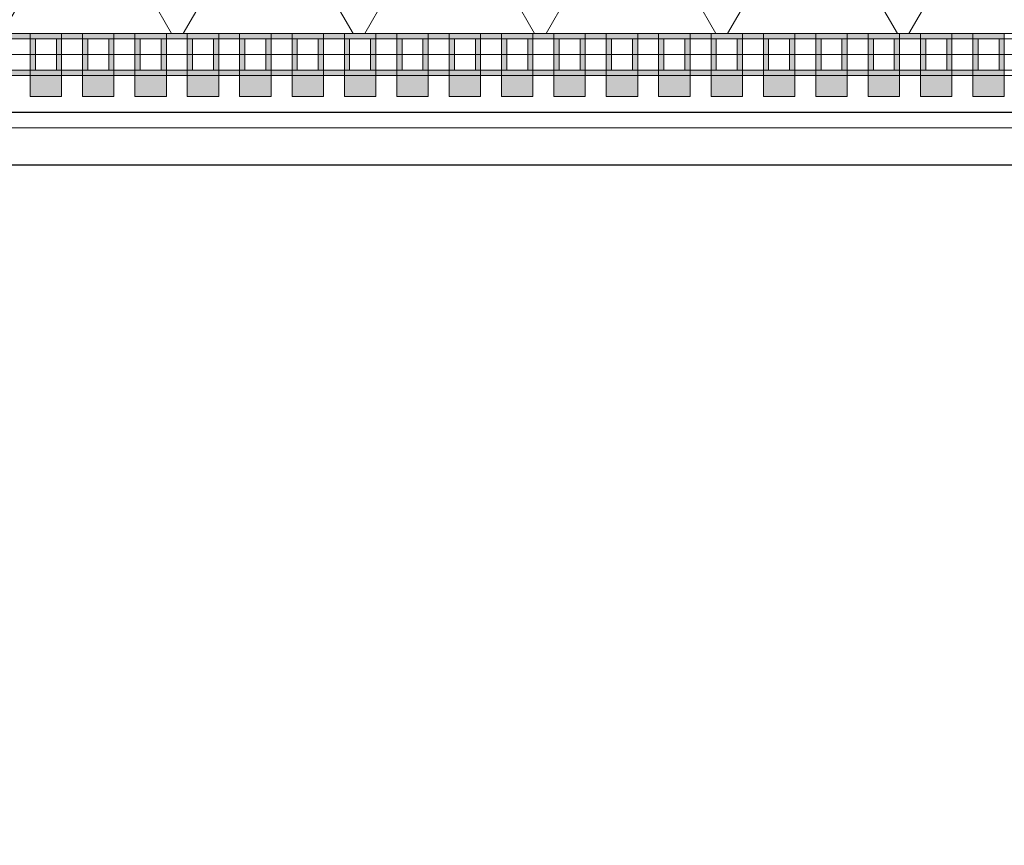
# Model space of a CAD drawing. Header units: metres. Extents: x -167 to 233, y -155 to 122.
# Tile 38 of 176: x 45.922 to 46.862, y 27.435 to 28.223. Entities that reach past the tile are written whole.
import ezdxf

# ---------------------------------------------------------------- set-up
doc = ezdxf.new("R2010")
doc.units = ezdxf.units.M
doc.header["$MEASUREMENT"] = 0
for name, color, linetype in [('10 Wand außen', 7, 'Continuous'), ('40 Absturzsicherung', 7, 'Continuous'), ('50 Sanitäreinrichtung', 7, 'Continuous'), ('94 Genehmigungsplanung Bemaßung', 7, 'Continuous')]:
    doc.layers.add(name, color=color, linetype=linetype)
doc.styles.add('ERSTELLTER_STIL_1', font='arial.ttf')
doc.dimstyles.new('ERSTELLTER_STIL__1', dxfattribs={"dimtxt": 0.25, "dimasz": 0.19, "dimexe": 0.18, "dimexo": 0.1, "dimgap": 0, "dimtad": 1, "dimtih": 1, "dimtoh": 1, "dimzin": 0, "dimdsep": 46, "dimtxsty": 'ERSTELLTER_STIL_1', "dimblk": 'ARROWHEAD_6', "dimblk1": 'ARROWHEAD_6', "dimblk2": 'ARROWHEAD_6', "dimcen": 0.09, "dimclrd": 7, "dimclre": 7, "dimclrt": 7, "dimazin": 0, "dimtfac": 1, "dimtdec": 4, "dimtmove": 0, "dimatfit": 3, "dimfxl": 1, "dimtolj": 1, "dimtzin": 0, "dimarcsym": 0})

# ---------------------------------------------------------------- blocks, each defined once
blk = doc.blocks.new('Rechteck Raster Kassetten Fassade - ACB_2')
at = {"layer": '50 Sanitäreinrichtung', "linetype": 'Continuous', "lineweight": 0, "true_color": 0x9e9e9e}
for points in [[(8.14, 0.17), (8.14, 0.19), (8.11, 0.19), (8.11, 0.17)], [(8.19, 0.17), (8.19, 0.19), (8.16, 0.19), (8.16, 0.17)], [(8.24, 0.17), (8.24, 0.19), (8.21, 0.19), (8.21, 0.17)], [(8.29, 0.17), (8.29, 0.19), (8.26, 0.19), (8.26, 0.17)], [(8.34, 0.17), (8.34, 0.19), (8.31, 0.19), (8.31, 0.17)], [(8.39, 0.17), (8.39, 0.19), (8.36, 0.19), (8.36, 0.17)], [(8.44, 0.17), (8.44, 0.19), (8.41, 0.19), (8.41, 0.17)], [(8.49, 0.17), (8.49, 0.19), (8.46, 0.19), (8.46, 0.17)], [(8.54, 0.17), (8.54, 0.19), (8.51, 0.19), (8.51, 0.17)], [(8.59, 0.17), (8.59, 0.19), (8.56, 0.19), (8.56, 0.17)], [(8.64, 0.17), (8.64, 0.19), (8.61, 0.19), (8.61, 0.17)], [(8.69, 0.17), (8.69, 0.19), (8.66, 0.19), (8.66, 0.17)], [(8.74, 0.17), (8.74, 0.19), (8.71, 0.19), (8.71, 0.17)], [(8.79, 0.17), (8.79, 0.19), (8.76, 0.19), (8.76, 0.17)], [(8.84, 0.17), (8.84, 0.19), (8.81, 0.19), (8.81, 0.17)], [(8.89, 0.17), (8.89, 0.19), (8.86, 0.19), (8.86, 0.17)], [(8.94, 0.17), (8.94, 0.19), (8.91, 0.19), (8.91, 0.17)], [(8.99, 0.17), (8.99, 0.19), (8.96, 0.19), (8.96, 0.17)], [(9.04, 0.17), (9.04, 0.19), (9.01, 0.19), (9.01, 0.17)], [(8.06, 0.13), (8.11, 0.13), (8.11, 0.135), (8.065, 0.135), (8.065, 0.165), (8.11, 0.165), (8.11, 0.17), (8.06, 0.17)], [(8.11, 0.13), (8.16, 0.13), (8.16, 0.135), (8.115, 0.135), (8.115, 0.165), (8.16, 0.165), (8.16, 0.17), (8.11, 0.17)], [(8.16, 0.13), (8.21, 0.13), (8.21, 0.135), (8.165, 0.135), (8.165, 0.165), (8.21, 0.165), (8.21, 0.17), (8.16, 0.17)], [(8.21, 0.13), (8.26, 0.13), (8.26, 0.135), (8.215, 0.135), (8.215, 0.165), (8.26, 0.165), (8.26, 0.17), (8.21, 0.17)], [(8.26, 0.13), (8.31, 0.13), (8.31, 0.135), (8.265, 0.135), (8.265, 0.165), (8.31, 0.165), (8.31, 0.17), (8.26, 0.17)], [(8.31, 0.13), (8.36, 0.13), (8.36, 0.135), (8.315, 0.135), (8.315, 0.165), (8.36, 0.165), (8.36, 0.17), (8.31, 0.17)], [(8.36, 0.13), (8.41, 0.13), (8.41, 0.135), (8.365, 0.135), (8.365, 0.165), (8.41, 0.165), (8.41, 0.17), (8.36, 0.17)], [(8.41, 0.13), (8.46, 0.13), (8.46, 0.135), (8.415, 0.135), (8.415, 0.165), (8.46, 0.165), (8.46, 0.17), (8.41, 0.17)], [(8.46, 0.13), (8.51, 0.13), (8.51, 0.135), (8.465, 0.135), (8.465, 0.165), (8.51, 0.165), (8.51, 0.17), (8.46, 0.17)], [(8.51, 0.13), (8.56, 0.13), (8.56, 0.135), (8.515, 0.135), (8.515, 0.165), (8.56, 0.165), (8.56, 0.17), (8.51, 0.17)], [(8.56, 0.17), (8.56, 0.13), (8.61, 0.13), (8.61, 0.135), (8.565, 0.135), (8.565, 0.165), (8.61, 0.165), (8.61, 0.17)], [(8.61, 0.13), (8.66, 0.13), (8.66, 0.135), (8.615, 0.135), (8.615, 0.165), (8.66, 0.165), (8.66, 0.17), (8.61, 0.17)], [(8.66, 0.13), (8.71, 0.13), (8.71, 0.135), (8.665, 0.135), (8.665, 0.165), (8.71, 0.165), (8.71, 0.17), (8.66, 0.17)], [(8.71, 0.13), (8.76, 0.13), (8.76, 0.135), (8.715, 0.135), (8.715, 0.165), (8.76, 0.165), (8.76, 0.17), (8.71, 0.17)], [(8.76, 0.13), (8.81, 0.13), (8.81, 0.135), (8.765, 0.135), (8.765, 0.165), (8.81, 0.165), (8.81, 0.17), (8.76, 0.17)], [(8.81, 0.13), (8.86, 0.13), (8.86, 0.135), (8.815, 0.135), (8.815, 0.165), (8.86, 0.165), (8.86, 0.17), (8.81, 0.17)], [(8.86, 0.13), (8.91, 0.13), (8.91, 0.135), (8.865, 0.135), (8.865, 0.165), (8.91, 0.165), (8.91, 0.17), (8.86, 0.17)], [(8.91, 0.13), (8.96, 0.13), (8.96, 0.135), (8.915, 0.135), (8.915, 0.165), (8.96, 0.165), (8.96, 0.17), (8.91, 0.17)], [(8.135, 0.165), (8.135, 0.135), (8.14, 0.135), (8.14, 0.165)], [(8.185, 0.165), (8.185, 0.135), (8.19, 0.135), (8.19, 0.165)], [(8.235, 0.165), (8.235, 0.135), (8.24, 0.135), (8.24, 0.165)], [(8.285, 0.165), (8.285, 0.135), (8.29, 0.135), (8.29, 0.165)], [(8.335, 0.165), (8.335, 0.135), (8.34, 0.135), (8.34, 0.165)], [(8.385, 0.165), (8.385, 0.135), (8.39, 0.135), (8.39, 0.165)], [(8.435, 0.165), (8.435, 0.135), (8.44, 0.135), (8.44, 0.165)], [(8.485, 0.165), (8.485, 0.135), (8.49, 0.135), (8.49, 0.165)], [(8.54, 0.165), (8.535, 0.165), (8.535, 0.135), (8.54, 0.135)], [(8.585, 0.165), (8.585, 0.135), (8.59, 0.135), (8.59, 0.165)], [(8.64, 0.165), (8.635, 0.165), (8.635, 0.135), (8.64, 0.135)], [(8.685, 0.165), (8.685, 0.135), (8.69, 0.135), (8.69, 0.165)], [(8.735, 0.165), (8.735, 0.135), (8.74, 0.135), (8.74, 0.165)], [(8.785, 0.165), (8.785, 0.135), (8.79, 0.135), (8.79, 0.165)], [(8.835, 0.165), (8.835, 0.135), (8.84, 0.135), (8.84, 0.165)], [(8.885, 0.165), (8.885, 0.135), (8.89, 0.135), (8.89, 0.165)], [(8.935, 0.165), (8.935, 0.135), (8.94, 0.135), (8.94, 0.165)], [(8.985, 0.165), (8.985, 0.135), (8.99, 0.135), (8.99, 0.165)], [(9.01, 0.165), (9.01, 0.135), (9.015, 0.135), (9.015, 0.165)]]:
    blk.add_hatch(color=253, dxfattribs=at).paths.add_polyline_path(points)
h = blk.add_hatch(color=253, dxfattribs=at)
h.paths.add_polyline_path([(9.04, 0.13), (9.04, 0.17), (8.96, 0.17), (8.96, 0.13)])
h.paths.add_polyline_path([(8.965, 0.165), (9.035, 0.165), (9.035, 0.135), (8.965, 0.135)], flags=0)
at = {"layer": '50 Sanitäreinrichtung', "linetype": 'Continuous', "lineweight": 18}
h = blk.add_hatch(dxfattribs=at)
h.set_pattern_fill('Dämmung__weich_0001', color=8, style=0, pattern_type=2)
h.set_pattern_definition([(60, (0, 0), (-0.1299038, 0.075), []), (120, (0, 0), (0.1299038, 0.075), [])])
h.paths.add_polyline_path([(0, 0), (20.25, 0), (20.38, 0.13), (0, 0.13)])
at = {"layer": '50 Sanitäreinrichtung', "color": 251, "linetype": 'Continuous', "lineweight": 18, "true_color": 0x5f5f5f}
for p, q in [((8.14, 0.19), (8.11, 0.19)), ((8.11, 0.19), (8.11, 0.17)), ((8.14, 0.19), (8.11, 0.19)), ((8.11, 0.19), (8.11, 0.17)), ((8.14, 0.19), (8.14, 0.17)), ((8.14, 0.19), (8.14, 0.17)), ((8.19, 0.19), (8.16, 0.19)), ((8.16, 0.19), (8.16, 0.17)), ((8.19, 0.19), (8.16, 0.19)), ((8.16, 0.19), (8.16, 0.17)), ((8.19, 0.19), (8.19, 0.17)), ((8.19, 0.19), (8.19, 0.17)), ((8.24, 0.19), (8.21, 0.19)), ((8.21, 0.19), (8.21, 0.17)), ((8.24, 0.19), (8.21, 0.19)), ((8.21, 0.19), (8.21, 0.17)), ((8.24, 0.19), (8.24, 0.17)), ((8.24, 0.19), (8.24, 0.17)), ((8.29, 0.19), (8.26, 0.19)), ((8.26, 0.19), (8.26, 0.17)), ((8.29, 0.19), (8.26, 0.19)), ((8.26, 0.19), (8.26, 0.17)), ((8.29, 0.19), (8.29, 0.17)), ((8.29, 0.19), (8.29, 0.17)), ((8.34, 0.19), (8.31, 0.19)), ((8.31, 0.19), (8.31, 0.17)), ((8.34, 0.19), (8.31, 0.19)), ((8.31, 0.19), (8.31, 0.17)), ((8.34, 0.19), (8.34, 0.17)), ((8.34, 0.19), (8.34, 0.17)), ((8.39, 0.19), (8.36, 0.19)), ((8.36, 0.19), (8.36, 0.17)), ((8.39, 0.19), (8.36, 0.19)), ((8.36, 0.19), (8.36, 0.17)), ((8.39, 0.19), (8.39, 0.17)), ((8.39, 0.19), (8.39, 0.17)), ((8.44, 0.19), (8.41, 0.19)), ((8.41, 0.19), (8.41, 0.17)), ((8.44, 0.19), (8.41, 0.19)), ((8.41, 0.19), (8.41, 0.17)), ((8.44, 0.19), (8.44, 0.17)), ((8.44, 0.19), (8.44, 0.17)), ((8.49, 0.19), (8.46, 0.19)), ((8.46, 0.19), (8.46, 0.17)), ((8.49, 0.19), (8.46, 0.19)), ((8.46, 0.19), (8.46, 0.17)), ((8.49, 0.19), (8.49, 0.17)), ((8.49, 0.19), (8.49, 0.17)), ((8.54, 0.19), (8.51, 0.19)), ((8.51, 0.19), (8.51, 0.17)), ((8.54, 0.19), (8.51, 0.19)), ((8.51, 0.19), (8.51, 0.17)), ((8.54, 0.19), (8.54, 0.17)), ((8.54, 0.19), (8.54, 0.17)), ((8.59, 0.19), (8.56, 0.19)), ((8.56, 0.19), (8.56, 0.17)), ((8.59, 0.19), (8.56, 0.19)), ((8.56, 0.19), (8.56, 0.17)), ((8.59, 0.19), (8.59, 0.17)), ((8.59, 0.19), (8.59, 0.17)), ((8.64, 0.19), (8.61, 0.19)), ((8.61, 0.19), (8.61, 0.17)), ((8.64, 0.19), (8.61, 0.19)), ((8.61, 0.19), (8.61, 0.17)), ((8.64, 0.19), (8.64, 0.17)), ((8.64, 0.19), (8.64, 0.17)), ((8.69, 0.19), (8.66, 0.19)), ((8.66, 0.19), (8.66, 0.17)), ((8.69, 0.19), (8.66, 0.19)), ((8.66, 0.19), (8.66, 0.17)), ((8.69, 0.19), (8.69, 0.17)), ((8.69, 0.19), (8.69, 0.17)), ((8.74, 0.19), (8.71, 0.19)), ((8.71, 0.19), (8.71, 0.17)), ((8.74, 0.19), (8.71, 0.19)), ((8.71, 0.19), (8.71, 0.17)), ((8.74, 0.19), (8.74, 0.17)), ((8.74, 0.19), (8.74, 0.17)), ((8.79, 0.19), (8.76, 0.19)), ((8.76, 0.19), (8.76, 0.17)), ((8.79, 0.19), (8.76, 0.19)), ((8.76, 0.19), (8.76, 0.17)), ((8.79, 0.19), (8.79, 0.17)), ((8.79, 0.19), (8.79, 0.17)), ((8.84, 0.19), (8.81, 0.19)), ((8.81, 0.19), (8.81, 0.17)), ((8.84, 0.19), (8.81, 0.19)), ((8.81, 0.19), (8.81, 0.17)), ((8.84, 0.19), (8.84, 0.17)), ((8.84, 0.19), (8.84, 0.17)), ((8.89, 0.19), (8.86, 0.19)), ((8.86, 0.19), (8.86, 0.17)), ((8.89, 0.19), (8.86, 0.19)), ((8.86, 0.19), (8.86, 0.17)), ((8.89, 0.19), (8.89, 0.17)), ((8.89, 0.19), (8.89, 0.17)), ((8.94, 0.19), (8.91, 0.19)), ((8.91, 0.19), (8.91, 0.17)), ((8.94, 0.19), (8.91, 0.19)), ((8.91, 0.19), (8.91, 0.17)), ((8.94, 0.19), (8.94, 0.17)), ((8.94, 0.19), (8.94, 0.17)), ((8.99, 0.19), (8.96, 0.19)), ((8.96, 0.19), (8.96, 0.17)), ((8.99, 0.19), (8.96, 0.19)), ((8.96, 0.19), (8.96, 0.17)), ((8.99, 0.19), (8.99, 0.17)), ((8.99, 0.19), (8.99, 0.17)), ((9.04, 0.19), (9.01, 0.19)), ((9.01, 0.19), (9.01, 0.17)), ((9.04, 0.19), (9.01, 0.19)), ((9.01, 0.19), (9.01, 0.17)), ((9.04, 0.19), (9.04, 0.17)), ((9.04, 0.19), (9.04, 0.17)), ((8.14, 0.17), (8.06, 0.17)), ((8.14, 0.17), (8.06, 0.17)), ((8.19, 0.17), (8.11, 0.17)), ((8.11, 0.17), (8.11, 0.165)), ((8.19, 0.17), (8.11, 0.17)), ((8.11, 0.17), (8.11, 0.165)), ((8.14, 0.17), (8.11, 0.17)), ((8.14, 0.17), (8.11, 0.17)), ((8.14, 0.17), (8.14, 0.165)), ((8.14, 0.17), (8.14, 0.165)), ((8.24, 0.17), (8.16, 0.17)), ((8.16, 0.17), (8.16, 0.165)), ((8.24, 0.17), (8.16, 0.17)), ((8.16, 0.17), (8.16, 0.165)), ((8.19, 0.17), (8.16, 0.17)), ((8.19, 0.17), (8.16, 0.17)), ((8.19, 0.17), (8.19, 0.165)), ((8.19, 0.17), (8.19, 0.165)), ((8.29, 0.17), (8.21, 0.17)), ((8.21, 0.17), (8.21, 0.165)), ((8.29, 0.17), (8.21, 0.17)), ((8.21, 0.17), (8.21, 0.165)), ((8.24, 0.17), (8.21, 0.17)), ((8.24, 0.17), (8.21, 0.17)), ((8.24, 0.17), (8.24, 0.165)), ((8.24, 0.17), (8.24, 0.165)), ((8.34, 0.17), (8.26, 0.17)), ((8.26, 0.17), (8.26, 0.165)), ((8.34, 0.17), (8.26, 0.17)), ((8.26, 0.17), (8.26, 0.165)), ((8.29, 0.17), (8.26, 0.17)), ((8.29, 0.17), (8.26, 0.17)), ((8.29, 0.17), (8.29, 0.165)), ((8.29, 0.17), (8.29, 0.165)), ((8.39, 0.17), (8.31, 0.17)), ((8.31, 0.17), (8.31, 0.165)), ((8.39, 0.17), (8.31, 0.17)), ((8.31, 0.17), (8.31, 0.165)), ((8.34, 0.17), (8.31, 0.17)), ((8.34, 0.17), (8.31, 0.17)), ((8.34, 0.17), (8.34, 0.165)), ((8.34, 0.17), (8.34, 0.165)), ((8.44, 0.17), (8.36, 0.17)), ((8.36, 0.17), (8.36, 0.165)), ((8.44, 0.17), (8.36, 0.17)), ((8.36, 0.17), (8.36, 0.165)), ((8.39, 0.17), (8.36, 0.17)), ((8.39, 0.17), (8.36, 0.17)), ((8.39, 0.17), (8.39, 0.165)), ((8.39, 0.17), (8.39, 0.165)), ((8.49, 0.17), (8.41, 0.17)), ((8.41, 0.17), (8.41, 0.165)), ((8.49, 0.17), (8.41, 0.17)), ((8.41, 0.17), (8.41, 0.165)), ((8.44, 0.17), (8.41, 0.17)), ((8.44, 0.17), (8.41, 0.17)), ((8.44, 0.17), (8.44, 0.165)), ((8.44, 0.17), (8.44, 0.165)), ((8.54, 0.17), (8.46, 0.17)), ((8.46, 0.17), (8.46, 0.165)), ((8.54, 0.17), (8.46, 0.17)), ((8.46, 0.17), (8.46, 0.165)), ((8.49, 0.17), (8.46, 0.17)), ((8.49, 0.17), (8.46, 0.17)), ((8.49, 0.17), (8.49, 0.165)), ((8.49, 0.17), (8.49, 0.165)), ((8.59, 0.17), (8.51, 0.17)), ((8.51, 0.17), (8.51, 0.165)), ((8.59, 0.17), (8.51, 0.17)), ((8.51, 0.17), (8.51, 0.165)), ((8.54, 0.17), (8.51, 0.17)), ((8.54, 0.17), (8.51, 0.17)), ((8.54, 0.17), (8.54, 0.165)), ((8.54, 0.17), (8.54, 0.165)), ((8.64, 0.17), (8.56, 0.17)), ((8.56, 0.17), (8.56, 0.165)), ((8.64, 0.17), (8.56, 0.17)), ((8.56, 0.17), (8.56, 0.165)), ((8.59, 0.17), (8.56, 0.17)), ((8.59, 0.17), (8.56, 0.17)), ((8.59, 0.17), (8.59, 0.165)), ((8.59, 0.17), (8.59, 0.165)), ((8.69, 0.17), (8.61, 0.17)), ((8.61, 0.17), (8.61, 0.165)), ((8.69, 0.17), (8.61, 0.17)), ((8.61, 0.17), (8.61, 0.165)), ((8.64, 0.17), (8.61, 0.17)), ((8.64, 0.17), (8.61, 0.17)), ((8.64, 0.17), (8.64, 0.165)), ((8.64, 0.17), (8.64, 0.165)), ((8.74, 0.17), (8.66, 0.17)), ((8.66, 0.17), (8.66, 0.165)), ((8.74, 0.17), (8.66, 0.17)), ((8.66, 0.17), (8.66, 0.165)), ((8.69, 0.17), (8.66, 0.17)), ((8.69, 0.17), (8.66, 0.17)), ((8.69, 0.17), (8.69, 0.165)), ((8.69, 0.17), (8.69, 0.165)), ((8.79, 0.17), (8.71, 0.17)), ((8.71, 0.17), (8.71, 0.165)), ((8.79, 0.17), (8.71, 0.17)), ((8.71, 0.17), (8.71, 0.165)), ((8.74, 0.17), (8.71, 0.17)), ((8.74, 0.17), (8.71, 0.17)), ((8.74, 0.17), (8.74, 0.165)), ((8.74, 0.17), (8.74, 0.165)), ((8.84, 0.17), (8.76, 0.17)), ((8.76, 0.17), (8.76, 0.165)), ((8.84, 0.17), (8.76, 0.17)), ((8.76, 0.17), (8.76, 0.165)), ((8.79, 0.17), (8.76, 0.17)), ((8.79, 0.17), (8.76, 0.17)), ((8.79, 0.17), (8.79, 0.165)), ((8.79, 0.17), (8.79, 0.165)), ((8.89, 0.17), (8.81, 0.17)), ((8.81, 0.17), (8.81, 0.165)), ((8.89, 0.17), (8.81, 0.17)), ((8.81, 0.17), (8.81, 0.165)), ((8.84, 0.17), (8.81, 0.17)), ((8.84, 0.17), (8.81, 0.17)), ((8.84, 0.17), (8.84, 0.165)), ((8.84, 0.17), (8.84, 0.165)), ((8.94, 0.17), (8.86, 0.17)), ((8.86, 0.17), (8.86, 0.165)), ((8.94, 0.17), (8.86, 0.17)), ((8.86, 0.17), (8.86, 0.165)), ((8.89, 0.17), (8.86, 0.17)), ((8.89, 0.17), (8.86, 0.17)), ((8.89, 0.17), (8.89, 0.165)), ((8.89, 0.17), (8.89, 0.165)), ((8.99, 0.17), (8.91, 0.17)), ((8.91, 0.17), (8.91, 0.165)), ((8.99, 0.17), (8.91, 0.17)), ((8.91, 0.17), (8.91, 0.165)), ((8.94, 0.17), (8.91, 0.17)), ((8.94, 0.17), (8.91, 0.17)), ((8.94, 0.17), (8.94, 0.165)), ((8.94, 0.17), (8.94, 0.165)), ((9.04, 0.17), (8.96, 0.17)), ((8.96, 0.17), (8.96, 0.165)), ((9.04, 0.17), (8.96, 0.17)), ((8.96, 0.17), (8.96, 0.165)), ((8.99, 0.17), (8.96, 0.17)), ((8.99, 0.17), (8.96, 0.17)), ((8.99, 0.17), (8.99, 0.165)), ((8.99, 0.17), (8.99, 0.165)), ((9.09, 0.17), (9.01, 0.17)), ((9.01, 0.17), (9.01, 0.165)), ((9.09, 0.17), (9.01, 0.17)), ((9.01, 0.17), (9.01, 0.165)), ((9.04, 0.17), (9.01, 0.17)), ((9.04, 0.17), (9.01, 0.17)), ((9.04, 0.17), (9.04, 0.165)), ((9.04, 0.17), (9.04, 0.165)), ((8.11, 0.165), (8.09, 0.165)), ((8.11, 0.165), (8.09, 0.165)), ((8.115, 0.165), (8.11, 0.165)), ((8.11, 0.165), (8.11, 0.135)), ((8.115, 0.165), (8.11, 0.165)), ((8.11, 0.165), (8.11, 0.135)), ((8.135, 0.165), (8.115, 0.165)), ((8.115, 0.165), (8.115, 0.135)), ((8.135, 0.165), (8.115, 0.165)), ((8.135, 0.165), (8.115, 0.165)), ((8.115, 0.165), (8.115, 0.135)), ((8.135, 0.165), (8.115, 0.165)), ((8.135, 0.165), (8.135, 0.135)), ((8.14, 0.165), (8.135, 0.165)), ((8.135, 0.165), (8.135, 0.135)), ((8.14, 0.165), (8.135, 0.165)), ((8.14, 0.165), (8.14, 0.135)), ((8.16, 0.165), (8.14, 0.165)), ((8.14, 0.165), (8.14, 0.135)), ((8.16, 0.165), (8.14, 0.165)), ((8.165, 0.165), (8.16, 0.165)), ((8.16, 0.165), (8.16, 0.135)), ((8.165, 0.165), (8.16, 0.165)), ((8.16, 0.165), (8.16, 0.135)), ((8.185, 0.165), (8.165, 0.165)), ((8.165, 0.165), (8.165, 0.135)), ((8.185, 0.165), (8.165, 0.165)), ((8.185, 0.165), (8.165, 0.165)), ((8.165, 0.165), (8.165, 0.135)), ((8.185, 0.165), (8.165, 0.165)), ((8.185, 0.165), (8.185, 0.135)), ((8.19, 0.165), (8.185, 0.165)), ((8.185, 0.165), (8.185, 0.135)), ((8.19, 0.165), (8.185, 0.165)), ((8.19, 0.165), (8.19, 0.135)), ((8.21, 0.165), (8.19, 0.165)), ((8.19, 0.165), (8.19, 0.135)), ((8.21, 0.165), (8.19, 0.165)), ((8.215, 0.165), (8.21, 0.165)), ((8.21, 0.165), (8.21, 0.135)), ((8.215, 0.165), (8.21, 0.165)), ((8.21, 0.165), (8.21, 0.135)), ((8.235, 0.165), (8.215, 0.165)), ((8.215, 0.165), (8.215, 0.135)), ((8.235, 0.165), (8.215, 0.165)), ((8.235, 0.165), (8.215, 0.165)), ((8.215, 0.165), (8.215, 0.135)), ((8.235, 0.165), (8.215, 0.165)), ((8.235, 0.165), (8.235, 0.135)), ((8.24, 0.165), (8.235, 0.165)), ((8.235, 0.165), (8.235, 0.135)), ((8.24, 0.165), (8.235, 0.165)), ((8.24, 0.165), (8.24, 0.135)), ((8.26, 0.165), (8.24, 0.165)), ((8.24, 0.165), (8.24, 0.135)), ((8.26, 0.165), (8.24, 0.165)), ((8.265, 0.165), (8.26, 0.165)), ((8.26, 0.165), (8.26, 0.135)), ((8.265, 0.165), (8.26, 0.165)), ((8.26, 0.165), (8.26, 0.135)), ((8.285, 0.165), (8.265, 0.165)), ((8.265, 0.165), (8.265, 0.135)), ((8.285, 0.165), (8.265, 0.165)), ((8.285, 0.165), (8.265, 0.165)), ((8.265, 0.165), (8.265, 0.135)), ((8.285, 0.165), (8.265, 0.165)), ((8.285, 0.165), (8.285, 0.135)), ((8.29, 0.165), (8.285, 0.165)), ((8.285, 0.165), (8.285, 0.135)), ((8.29, 0.165), (8.285, 0.165)), ((8.29, 0.165), (8.29, 0.135)), ((8.31, 0.165), (8.29, 0.165)), ((8.29, 0.165), (8.29, 0.135)), ((8.31, 0.165), (8.29, 0.165)), ((8.315, 0.165), (8.31, 0.165)), ((8.31, 0.165), (8.31, 0.135)), ((8.315, 0.165), (8.31, 0.165)), ((8.31, 0.165), (8.31, 0.135)), ((8.335, 0.165), (8.315, 0.165)), ((8.315, 0.165), (8.315, 0.135)), ((8.335, 0.165), (8.315, 0.165)), ((8.335, 0.165), (8.315, 0.165)), ((8.315, 0.165), (8.315, 0.135)), ((8.335, 0.165), (8.315, 0.165)), ((8.335, 0.165), (8.335, 0.135)), ((8.34, 0.165), (8.335, 0.165)), ((8.335, 0.165), (8.335, 0.135)), ((8.34, 0.165), (8.335, 0.165)), ((8.34, 0.165), (8.34, 0.135)), ((8.36, 0.165), (8.34, 0.165)), ((8.34, 0.165), (8.34, 0.135)), ((8.36, 0.165), (8.34, 0.165)), ((8.365, 0.165), (8.36, 0.165)), ((8.36, 0.165), (8.36, 0.135)), ((8.365, 0.165), (8.36, 0.165)), ((8.36, 0.165), (8.36, 0.135)), ((8.385, 0.165), (8.365, 0.165)), ((8.365, 0.165), (8.365, 0.135)), ((8.385, 0.165), (8.365, 0.165)), ((8.385, 0.165), (8.365, 0.165)), ((8.365, 0.165), (8.365, 0.135)), ((8.385, 0.165), (8.365, 0.165)), ((8.385, 0.165), (8.385, 0.135)), ((8.39, 0.165), (8.385, 0.165)), ((8.385, 0.165), (8.385, 0.135)), ((8.39, 0.165), (8.385, 0.165)), ((8.39, 0.165), (8.39, 0.135)), ((8.41, 0.165), (8.39, 0.165)), ((8.39, 0.165), (8.39, 0.135)), ((8.41, 0.165), (8.39, 0.165)), ((8.415, 0.165), (8.41, 0.165)), ((8.41, 0.165), (8.41, 0.135)), ((8.415, 0.165), (8.41, 0.165)), ((8.41, 0.165), (8.41, 0.135)), ((8.435, 0.165), (8.415, 0.165)), ((8.415, 0.165), (8.415, 0.135)), ((8.435, 0.165), (8.415, 0.165)), ((8.435, 0.165), (8.415, 0.165)), ((8.415, 0.165), (8.415, 0.135)), ((8.435, 0.165), (8.415, 0.165)), ((8.435, 0.165), (8.435, 0.135)), ((8.44, 0.165), (8.435, 0.165)), ((8.435, 0.165), (8.435, 0.135)), ((8.44, 0.165), (8.435, 0.165)), ((8.44, 0.165), (8.44, 0.135)), ((8.46, 0.165), (8.44, 0.165)), ((8.44, 0.165), (8.44, 0.135)), ((8.46, 0.165), (8.44, 0.165)), ((8.465, 0.165), (8.46, 0.165)), ((8.46, 0.165), (8.46, 0.135)), ((8.465, 0.165), (8.46, 0.165)), ((8.46, 0.165), (8.46, 0.135)), ((8.485, 0.165), (8.465, 0.165)), ((8.465, 0.165), (8.465, 0.135)), ((8.485, 0.165), (8.465, 0.165)), ((8.485, 0.165), (8.465, 0.165)), ((8.465, 0.165), (8.465, 0.135)), ((8.485, 0.165), (8.465, 0.165)), ((8.485, 0.165), (8.485, 0.135)), ((8.49, 0.165), (8.485, 0.165)), ((8.485, 0.165), (8.485, 0.135)), ((8.49, 0.165), (8.485, 0.165)), ((8.49, 0.165), (8.49, 0.135)), ((8.51, 0.165), (8.49, 0.165)), ((8.49, 0.165), (8.49, 0.135)), ((8.51, 0.165), (8.49, 0.165)), ((8.515, 0.165), (8.51, 0.165)), ((8.51, 0.165), (8.51, 0.135)), ((8.515, 0.165), (8.51, 0.165)), ((8.51, 0.165), (8.51, 0.135)), ((8.535, 0.165), (8.515, 0.165)), ((8.515, 0.165), (8.515, 0.135)), ((8.535, 0.165), (8.515, 0.165)), ((8.535, 0.165), (8.515, 0.165)), ((8.515, 0.165), (8.515, 0.135)), ((8.535, 0.165), (8.515, 0.165)), ((8.535, 0.165), (8.535, 0.135)), ((8.54, 0.165), (8.535, 0.165)), ((8.535, 0.165), (8.535, 0.135)), ((8.54, 0.165), (8.535, 0.165)), ((8.54, 0.165), (8.54, 0.135)), ((8.56, 0.165), (8.54, 0.165)), ((8.54, 0.165), (8.54, 0.135)), ((8.56, 0.165), (8.54, 0.165)), ((8.565, 0.165), (8.56, 0.165)), ((8.56, 0.165), (8.56, 0.135)), ((8.565, 0.165), (8.56, 0.165)), ((8.56, 0.165), (8.56, 0.135)), ((8.585, 0.165), (8.565, 0.165)), ((8.565, 0.165), (8.565, 0.135)), ((8.585, 0.165), (8.565, 0.165)), ((8.585, 0.165), (8.565, 0.165)), ((8.565, 0.165), (8.565, 0.135)), ((8.585, 0.165), (8.565, 0.165)), ((8.585, 0.165), (8.585, 0.135)), ((8.59, 0.165), (8.585, 0.165)), ((8.585, 0.165), (8.585, 0.135)), ((8.59, 0.165), (8.585, 0.165)), ((8.59, 0.165), (8.59, 0.135)), ((8.61, 0.165), (8.59, 0.165)), ((8.59, 0.165), (8.59, 0.135)), ((8.61, 0.165), (8.59, 0.165)), ((8.615, 0.165), (8.61, 0.165)), ((8.61, 0.165), (8.61, 0.135)), ((8.615, 0.165), (8.61, 0.165)), ((8.61, 0.165), (8.61, 0.135)), ((8.635, 0.165), (8.615, 0.165)), ((8.615, 0.165), (8.615, 0.135)), ((8.635, 0.165), (8.615, 0.165)), ((8.635, 0.165), (8.615, 0.165)), ((8.615, 0.165), (8.615, 0.135)), ((8.635, 0.165), (8.615, 0.165)), ((8.635, 0.165), (8.635, 0.135)), ((8.64, 0.165), (8.635, 0.165)), ((8.635, 0.165), (8.635, 0.135)), ((8.64, 0.165), (8.635, 0.165)), ((8.64, 0.165), (8.64, 0.135)), ((8.66, 0.165), (8.64, 0.165)), ((8.64, 0.165), (8.64, 0.135)), ((8.66, 0.165), (8.64, 0.165)), ((8.665, 0.165), (8.66, 0.165)), ((8.66, 0.165), (8.66, 0.135)), ((8.665, 0.165), (8.66, 0.165)), ((8.66, 0.165), (8.66, 0.135)), ((8.685, 0.165), (8.665, 0.165)), ((8.665, 0.165), (8.665, 0.135)), ((8.685, 0.165), (8.665, 0.165)), ((8.685, 0.165), (8.665, 0.165)), ((8.665, 0.165), (8.665, 0.135)), ((8.685, 0.165), (8.665, 0.165)), ((8.685, 0.165), (8.685, 0.135)), ((8.69, 0.165), (8.685, 0.165)), ((8.685, 0.165), (8.685, 0.135)), ((8.69, 0.165), (8.685, 0.165)), ((8.69, 0.165), (8.69, 0.135)), ((8.71, 0.165), (8.69, 0.165)), ((8.69, 0.165), (8.69, 0.135)), ((8.71, 0.165), (8.69, 0.165)), ((8.715, 0.165), (8.71, 0.165)), ((8.71, 0.165), (8.71, 0.135)), ((8.715, 0.165), (8.71, 0.165)), ((8.71, 0.165), (8.71, 0.135)), ((8.735, 0.165), (8.715, 0.165)), ((8.715, 0.165), (8.715, 0.135)), ((8.735, 0.165), (8.715, 0.165)), ((8.735, 0.165), (8.715, 0.165)), ((8.715, 0.165), (8.715, 0.135)), ((8.735, 0.165), (8.715, 0.165)), ((8.735, 0.165), (8.735, 0.135)), ((8.74, 0.165), (8.735, 0.165)), ((8.735, 0.165), (8.735, 0.135)), ((8.74, 0.165), (8.735, 0.165)), ((8.74, 0.165), (8.74, 0.135)), ((8.76, 0.165), (8.74, 0.165)), ((8.74, 0.165), (8.74, 0.135)), ((8.76, 0.165), (8.74, 0.165)), ((8.765, 0.165), (8.76, 0.165)), ((8.76, 0.165), (8.76, 0.135)), ((8.765, 0.165), (8.76, 0.165)), ((8.76, 0.165), (8.76, 0.135)), ((8.785, 0.165), (8.765, 0.165)), ((8.765, 0.165), (8.765, 0.135)), ((8.785, 0.165), (8.765, 0.165)), ((8.785, 0.165), (8.765, 0.165)), ((8.765, 0.165), (8.765, 0.135)), ((8.785, 0.165), (8.765, 0.165)), ((8.785, 0.165), (8.785, 0.135)), ((8.79, 0.165), (8.785, 0.165)), ((8.785, 0.165), (8.785, 0.135)), ((8.79, 0.165), (8.785, 0.165)), ((8.79, 0.165), (8.79, 0.135)), ((8.81, 0.165), (8.79, 0.165)), ((8.79, 0.165), (8.79, 0.135)), ((8.81, 0.165), (8.79, 0.165)), ((8.815, 0.165), (8.81, 0.165)), ((8.81, 0.165), (8.81, 0.135)), ((8.815, 0.165), (8.81, 0.165)), ((8.81, 0.165), (8.81, 0.135)), ((8.835, 0.165), (8.815, 0.165)), ((8.815, 0.165), (8.815, 0.135)), ((8.835, 0.165), (8.815, 0.165)), ((8.835, 0.165), (8.815, 0.165)), ((8.815, 0.165), (8.815, 0.135)), ((8.835, 0.165), (8.815, 0.165)), ((8.835, 0.165), (8.835, 0.135)), ((8.84, 0.165), (8.835, 0.165)), ((8.835, 0.165), (8.835, 0.135)), ((8.84, 0.165), (8.835, 0.165)), ((8.84, 0.165), (8.84, 0.135)), ((8.86, 0.165), (8.84, 0.165)), ((8.84, 0.165), (8.84, 0.135)), ((8.86, 0.165), (8.84, 0.165)), ((8.865, 0.165), (8.86, 0.165)), ((8.86, 0.165), (8.86, 0.135)), ((8.865, 0.165), (8.86, 0.165)), ((8.86, 0.165), (8.86, 0.135)), ((8.885, 0.165), (8.865, 0.165)), ((8.865, 0.165), (8.865, 0.135)), ((8.885, 0.165), (8.865, 0.165)), ((8.885, 0.165), (8.865, 0.165)), ((8.865, 0.165), (8.865, 0.135)), ((8.885, 0.165), (8.865, 0.165)), ((8.885, 0.165), (8.885, 0.135)), ((8.89, 0.165), (8.885, 0.165)), ((8.885, 0.165), (8.885, 0.135)), ((8.89, 0.165), (8.885, 0.165)), ((8.89, 0.165), (8.89, 0.135)), ((8.91, 0.165), (8.89, 0.165)), ((8.89, 0.165), (8.89, 0.135)), ((8.91, 0.165), (8.89, 0.165)), ((8.915, 0.165), (8.91, 0.165)), ((8.91, 0.165), (8.91, 0.135)), ((8.915, 0.165), (8.91, 0.165)), ((8.91, 0.165), (8.91, 0.135)), ((8.935, 0.165), (8.915, 0.165)), ((8.915, 0.165), (8.915, 0.135)), ((8.935, 0.165), (8.915, 0.165)), ((8.935, 0.165), (8.915, 0.165)), ((8.915, 0.165), (8.915, 0.135)), ((8.935, 0.165), (8.915, 0.165)), ((8.935, 0.165), (8.935, 0.135)), ((8.94, 0.165), (8.935, 0.165)), ((8.935, 0.165), (8.935, 0.135)), ((8.94, 0.165), (8.935, 0.165)), ((8.94, 0.165), (8.94, 0.135)), ((8.96, 0.165), (8.94, 0.165)), ((8.94, 0.165), (8.94, 0.135)), ((8.96, 0.165), (8.94, 0.165)), ((8.965, 0.165), (8.96, 0.165)), ((8.96, 0.165), (8.96, 0.135)), ((8.965, 0.165), (8.96, 0.165)), ((8.96, 0.165), (8.96, 0.135)), ((8.985, 0.165), (8.965, 0.165)), ((8.965, 0.165), (8.965, 0.135)), ((8.985, 0.165), (8.965, 0.165)), ((8.985, 0.165), (8.965, 0.165)), ((8.965, 0.165), (8.965, 0.135)), ((8.985, 0.165), (8.965, 0.165)), ((8.985, 0.165), (8.985, 0.135)), ((8.99, 0.165), (8.985, 0.165)), ((8.985, 0.165), (8.985, 0.135)), ((8.99, 0.165), (8.985, 0.165)), ((8.99, 0.165), (8.99, 0.135)), ((9.01, 0.165), (8.99, 0.165)), ((8.99, 0.165), (8.99, 0.135)), ((9.01, 0.165), (8.99, 0.165)), ((9.01, 0.165), (9.01, 0.135)), ((9.015, 0.165), (9.01, 0.165)), ((9.01, 0.165), (9.01, 0.135)), ((9.015, 0.165), (9.01, 0.165)), ((9.015, 0.165), (9.015, 0.135)), ((9.035, 0.165), (9.015, 0.165)), ((9.035, 0.165), (9.015, 0.165)), ((9.015, 0.165), (9.015, 0.135)), ((9.035, 0.165), (9.015, 0.165)), ((9.035, 0.165), (9.015, 0.165)), ((9.04, 0.165), (9.035, 0.165)), ((9.035, 0.165), (9.035, 0.135)), ((9.04, 0.165), (9.035, 0.165)), ((9.035, 0.165), (9.035, 0.135)), ((9.06, 0.165), (9.04, 0.165)), ((9.04, 0.165), (9.04, 0.135)), ((9.06, 0.165), (9.04, 0.165)), ((9.04, 0.165), (9.04, 0.135)), ((8.11, 0.135), (8.09, 0.135)), ((8.11, 0.135), (8.09, 0.135)), ((8.115, 0.135), (8.11, 0.135)), ((8.11, 0.135), (8.11, 0.13)), ((8.115, 0.135), (8.11, 0.135)), ((8.11, 0.135), (8.11, 0.13)), ((8.135, 0.135), (8.115, 0.135)), ((8.135, 0.135), (8.115, 0.135)), ((8.135, 0.135), (8.115, 0.135)), ((8.135, 0.135), (8.115, 0.135)), ((8.14, 0.135), (8.135, 0.135)), ((8.14, 0.135), (8.135, 0.135)), ((8.14, 0.135), (8.14, 0.13)), ((8.16, 0.135), (8.14, 0.135)), ((8.14, 0.135), (8.14, 0.13)), ((8.16, 0.135), (8.14, 0.135)), ((8.165, 0.135), (8.16, 0.135)), ((8.16, 0.135), (8.16, 0.13)), ((8.165, 0.135), (8.16, 0.135)), ((8.16, 0.135), (8.16, 0.13)), ((8.185, 0.135), (8.165, 0.135)), ((8.185, 0.135), (8.165, 0.135)), ((8.185, 0.135), (8.165, 0.135)), ((8.185, 0.135), (8.165, 0.135)), ((8.19, 0.135), (8.185, 0.135)), ((8.19, 0.135), (8.185, 0.135)), ((8.19, 0.135), (8.19, 0.13)), ((8.21, 0.135), (8.19, 0.135)), ((8.19, 0.135), (8.19, 0.13)), ((8.21, 0.135), (8.19, 0.135)), ((8.215, 0.135), (8.21, 0.135)), ((8.21, 0.135), (8.21, 0.13)), ((8.215, 0.135), (8.21, 0.135)), ((8.21, 0.135), (8.21, 0.13)), ((8.235, 0.135), (8.215, 0.135)), ((8.235, 0.135), (8.215, 0.135)), ((8.235, 0.135), (8.215, 0.135)), ((8.235, 0.135), (8.215, 0.135)), ((8.24, 0.135), (8.235, 0.135)), ((8.24, 0.135), (8.235, 0.135)), ((8.24, 0.135), (8.24, 0.13)), ((8.26, 0.135), (8.24, 0.135)), ((8.24, 0.135), (8.24, 0.13)), ((8.26, 0.135), (8.24, 0.135)), ((8.265, 0.135), (8.26, 0.135)), ((8.26, 0.135), (8.26, 0.13)), ((8.265, 0.135), (8.26, 0.135)), ((8.26, 0.135), (8.26, 0.13)), ((8.285, 0.135), (8.265, 0.135)), ((8.285, 0.135), (8.265, 0.135)), ((8.285, 0.135), (8.265, 0.135)), ((8.285, 0.135), (8.265, 0.135)), ((8.29, 0.135), (8.285, 0.135)), ((8.29, 0.135), (8.285, 0.135)), ((8.29, 0.135), (8.29, 0.13)), ((8.31, 0.135), (8.29, 0.135)), ((8.29, 0.135), (8.29, 0.13)), ((8.31, 0.135), (8.29, 0.135)), ((8.315, 0.135), (8.31, 0.135)), ((8.31, 0.135), (8.31, 0.13)), ((8.315, 0.135), (8.31, 0.135)), ((8.31, 0.135), (8.31, 0.13)), ((8.335, 0.135), (8.315, 0.135)), ((8.335, 0.135), (8.315, 0.135)), ((8.335, 0.135), (8.315, 0.135)), ((8.335, 0.135), (8.315, 0.135)), ((8.34, 0.135), (8.335, 0.135)), ((8.34, 0.135), (8.335, 0.135)), ((8.34, 0.135), (8.34, 0.13)), ((8.36, 0.135), (8.34, 0.135)), ((8.34, 0.135), (8.34, 0.13)), ((8.36, 0.135), (8.34, 0.135)), ((8.365, 0.135), (8.36, 0.135)), ((8.36, 0.135), (8.36, 0.13)), ((8.365, 0.135), (8.36, 0.135)), ((8.36, 0.135), (8.36, 0.13)), ((8.385, 0.135), (8.365, 0.135)), ((8.385, 0.135), (8.365, 0.135)), ((8.385, 0.135), (8.365, 0.135)), ((8.385, 0.135), (8.365, 0.135)), ((8.39, 0.135), (8.385, 0.135)), ((8.39, 0.135), (8.385, 0.135)), ((8.39, 0.135), (8.39, 0.13)), ((8.41, 0.135), (8.39, 0.135)), ((8.39, 0.135), (8.39, 0.13)), ((8.41, 0.135), (8.39, 0.135)), ((8.415, 0.135), (8.41, 0.135)), ((8.41, 0.135), (8.41, 0.13)), ((8.415, 0.135), (8.41, 0.135)), ((8.41, 0.135), (8.41, 0.13)), ((8.435, 0.135), (8.415, 0.135)), ((8.435, 0.135), (8.415, 0.135)), ((8.435, 0.135), (8.415, 0.135)), ((8.435, 0.135), (8.415, 0.135)), ((8.44, 0.135), (8.435, 0.135)), ((8.44, 0.135), (8.435, 0.135)), ((8.44, 0.135), (8.44, 0.13)), ((8.46, 0.135), (8.44, 0.135)), ((8.44, 0.135), (8.44, 0.13)), ((8.46, 0.135), (8.44, 0.135)), ((8.465, 0.135), (8.46, 0.135)), ((8.46, 0.135), (8.46, 0.13)), ((8.465, 0.135), (8.46, 0.135)), ((8.46, 0.135), (8.46, 0.13)), ((8.485, 0.135), (8.465, 0.135)), ((8.485, 0.135), (8.465, 0.135)), ((8.485, 0.135), (8.465, 0.135)), ((8.485, 0.135), (8.465, 0.135)), ((8.49, 0.135), (8.485, 0.135)), ((8.49, 0.135), (8.485, 0.135)), ((8.49, 0.135), (8.49, 0.13)), ((8.51, 0.135), (8.49, 0.135)), ((8.49, 0.135), (8.49, 0.13)), ((8.51, 0.135), (8.49, 0.135)), ((8.515, 0.135), (8.51, 0.135)), ((8.51, 0.135), (8.51, 0.13)), ((8.515, 0.135), (8.51, 0.135)), ((8.51, 0.135), (8.51, 0.13)), ((8.535, 0.135), (8.515, 0.135)), ((8.535, 0.135), (8.515, 0.135)), ((8.535, 0.135), (8.515, 0.135)), ((8.535, 0.135), (8.515, 0.135)), ((8.54, 0.135), (8.535, 0.135)), ((8.54, 0.135), (8.535, 0.135)), ((8.54, 0.135), (8.54, 0.13)), ((8.56, 0.135), (8.54, 0.135)), ((8.54, 0.135), (8.54, 0.13)), ((8.56, 0.135), (8.54, 0.135)), ((8.565, 0.135), (8.56, 0.135)), ((8.56, 0.135), (8.56, 0.13)), ((8.565, 0.135), (8.56, 0.135)), ((8.56, 0.135), (8.56, 0.13)), ((8.585, 0.135), (8.565, 0.135)), ((8.585, 0.135), (8.565, 0.135)), ((8.585, 0.135), (8.565, 0.135)), ((8.585, 0.135), (8.565, 0.135)), ((8.59, 0.135), (8.585, 0.135)), ((8.59, 0.135), (8.585, 0.135)), ((8.59, 0.135), (8.59, 0.13)), ((8.61, 0.135), (8.59, 0.135)), ((8.59, 0.135), (8.59, 0.13)), ((8.61, 0.135), (8.59, 0.135)), ((8.615, 0.135), (8.61, 0.135)), ((8.61, 0.135), (8.61, 0.13)), ((8.615, 0.135), (8.61, 0.135)), ((8.61, 0.135), (8.61, 0.13)), ((8.635, 0.135), (8.615, 0.135)), ((8.635, 0.135), (8.615, 0.135)), ((8.635, 0.135), (8.615, 0.135)), ((8.635, 0.135), (8.615, 0.135)), ((8.64, 0.135), (8.635, 0.135)), ((8.64, 0.135), (8.635, 0.135)), ((8.64, 0.135), (8.64, 0.13)), ((8.66, 0.135), (8.64, 0.135)), ((8.64, 0.135), (8.64, 0.13)), ((8.66, 0.135), (8.64, 0.135)), ((8.665, 0.135), (8.66, 0.135)), ((8.66, 0.135), (8.66, 0.13)), ((8.665, 0.135), (8.66, 0.135)), ((8.66, 0.135), (8.66, 0.13)), ((8.685, 0.135), (8.665, 0.135)), ((8.685, 0.135), (8.665, 0.135)), ((8.685, 0.135), (8.665, 0.135)), ((8.685, 0.135), (8.665, 0.135)), ((8.69, 0.135), (8.685, 0.135)), ((8.69, 0.135), (8.685, 0.135)), ((8.69, 0.135), (8.69, 0.13)), ((8.71, 0.135), (8.69, 0.135)), ((8.69, 0.135), (8.69, 0.13)), ((8.71, 0.135), (8.69, 0.135)), ((8.715, 0.135), (8.71, 0.135)), ((8.71, 0.135), (8.71, 0.13)), ((8.715, 0.135), (8.71, 0.135)), ((8.71, 0.135), (8.71, 0.13)), ((8.735, 0.135), (8.715, 0.135)), ((8.735, 0.135), (8.715, 0.135)), ((8.735, 0.135), (8.715, 0.135)), ((8.735, 0.135), (8.715, 0.135)), ((8.74, 0.135), (8.735, 0.135)), ((8.74, 0.135), (8.735, 0.135)), ((8.74, 0.135), (8.74, 0.13)), ((8.76, 0.135), (8.74, 0.135)), ((8.74, 0.135), (8.74, 0.13)), ((8.76, 0.135), (8.74, 0.135)), ((8.765, 0.135), (8.76, 0.135)), ((8.76, 0.135), (8.76, 0.13)), ((8.765, 0.135), (8.76, 0.135)), ((8.76, 0.135), (8.76, 0.13)), ((8.785, 0.135), (8.765, 0.135)), ((8.785, 0.135), (8.765, 0.135)), ((8.785, 0.135), (8.765, 0.135)), ((8.785, 0.135), (8.765, 0.135)), ((8.79, 0.135), (8.785, 0.135)), ((8.79, 0.135), (8.785, 0.135)), ((8.79, 0.135), (8.79, 0.13)), ((8.81, 0.135), (8.79, 0.135)), ((8.79, 0.135), (8.79, 0.13)), ((8.81, 0.135), (8.79, 0.135)), ((8.815, 0.135), (8.81, 0.135)), ((8.81, 0.135), (8.81, 0.13)), ((8.815, 0.135), (8.81, 0.135)), ((8.81, 0.135), (8.81, 0.13)), ((8.835, 0.135), (8.815, 0.135)), ((8.835, 0.135), (8.815, 0.135)), ((8.835, 0.135), (8.815, 0.135)), ((8.835, 0.135), (8.815, 0.135)), ((8.84, 0.135), (8.835, 0.135)), ((8.84, 0.135), (8.835, 0.135)), ((8.84, 0.135), (8.84, 0.13)), ((8.86, 0.135), (8.84, 0.135)), ((8.84, 0.135), (8.84, 0.13)), ((8.86, 0.135), (8.84, 0.135)), ((8.865, 0.135), (8.86, 0.135)), ((8.86, 0.135), (8.86, 0.13)), ((8.865, 0.135), (8.86, 0.135)), ((8.86, 0.135), (8.86, 0.13)), ((8.885, 0.135), (8.865, 0.135)), ((8.885, 0.135), (8.865, 0.135)), ((8.885, 0.135), (8.865, 0.135)), ((8.885, 0.135), (8.865, 0.135)), ((8.89, 0.135), (8.885, 0.135)), ((8.89, 0.135), (8.885, 0.135)), ((8.89, 0.135), (8.89, 0.13)), ((8.91, 0.135), (8.89, 0.135)), ((8.89, 0.135), (8.89, 0.13)), ((8.91, 0.135), (8.89, 0.135)), ((8.915, 0.135), (8.91, 0.135)), ((8.91, 0.135), (8.91, 0.13)), ((8.915, 0.135), (8.91, 0.135)), ((8.91, 0.135), (8.91, 0.13)), ((8.935, 0.135), (8.915, 0.135)), ((8.935, 0.135), (8.915, 0.135)), ((8.935, 0.135), (8.915, 0.135)), ((8.935, 0.135), (8.915, 0.135)), ((8.94, 0.135), (8.935, 0.135)), ((8.94, 0.135), (8.935, 0.135)), ((8.94, 0.135), (8.94, 0.13)), ((8.96, 0.135), (8.94, 0.135)), ((8.94, 0.135), (8.94, 0.13)), ((8.96, 0.135), (8.94, 0.135)), ((8.965, 0.135), (8.96, 0.135)), ((8.96, 0.135), (8.96, 0.13)), ((8.965, 0.135), (8.96, 0.135)), ((8.96, 0.135), (8.96, 0.13)), ((8.985, 0.135), (8.965, 0.135)), ((8.985, 0.135), (8.965, 0.135)), ((8.985, 0.135), (8.965, 0.135)), ((8.985, 0.135), (8.965, 0.135)), ((8.99, 0.135), (8.985, 0.135)), ((8.99, 0.135), (8.985, 0.135)), ((8.99, 0.135), (8.99, 0.13)), ((9.01, 0.135), (8.99, 0.135)), ((8.99, 0.135), (8.99, 0.13)), ((9.01, 0.135), (8.99, 0.135)), ((9.01, 0.135), (9.01, 0.13)), ((9.015, 0.135), (9.01, 0.135)), ((9.01, 0.135), (9.01, 0.13)), ((9.015, 0.135), (9.01, 0.135)), ((9.035, 0.135), (9.015, 0.135)), ((9.035, 0.135), (9.015, 0.135)), ((9.035, 0.135), (9.015, 0.135)), ((9.035, 0.135), (9.015, 0.135)), ((9.04, 0.135), (9.035, 0.135)), ((9.04, 0.135), (9.035, 0.135)), ((9.06, 0.135), (9.04, 0.135)), ((9.04, 0.135), (9.04, 0.13)), ((9.06, 0.135), (9.04, 0.135)), ((9.04, 0.135), (9.04, 0.13)), ((20.38, 0.13), (0, 0.13)), ((8.14, 0.13), (8.06, 0.13)), ((8.14, 0.13), (8.06, 0.13)), ((8.19, 0.13), (8.11, 0.13)), ((8.19, 0.13), (8.11, 0.13)), ((8.24, 0.13), (8.16, 0.13)), ((8.24, 0.13), (8.16, 0.13)), ((8.29, 0.13), (8.21, 0.13)), ((8.29, 0.13), (8.21, 0.13)), ((8.34, 0.13), (8.26, 0.13)), ((8.34, 0.13), (8.26, 0.13)), ((8.39, 0.13), (8.31, 0.13)), ((8.39, 0.13), (8.31, 0.13)), ((8.44, 0.13), (8.36, 0.13)), ((8.44, 0.13), (8.36, 0.13)), ((8.49, 0.13), (8.41, 0.13)), ((8.49, 0.13), (8.41, 0.13)), ((8.54, 0.13), (8.46, 0.13)), ((8.54, 0.13), (8.46, 0.13)), ((8.59, 0.13), (8.51, 0.13)), ((8.59, 0.13), (8.51, 0.13)), ((8.64, 0.13), (8.56, 0.13)), ((8.64, 0.13), (8.56, 0.13)), ((8.69, 0.13), (8.61, 0.13)), ((8.69, 0.13), (8.61, 0.13)), ((8.74, 0.13), (8.66, 0.13)), ((8.74, 0.13), (8.66, 0.13)), ((8.79, 0.13), (8.71, 0.13)), ((8.79, 0.13), (8.71, 0.13)), ((8.84, 0.13), (8.76, 0.13)), ((8.84, 0.13), (8.76, 0.13)), ((8.89, 0.13), (8.81, 0.13)), ((8.89, 0.13), (8.81, 0.13)), ((8.94, 0.13), (8.86, 0.13)), ((8.94, 0.13), (8.86, 0.13)), ((8.99, 0.13), (8.91, 0.13)), ((8.99, 0.13), (8.91, 0.13)), ((9.04, 0.13), (8.96, 0.13)), ((9.04, 0.13), (8.96, 0.13)), ((9.09, 0.13), (9.01, 0.13)), ((9.09, 0.13), (9.01, 0.13))]:
    blk.add_line(p, q, dxfattribs=at)
blk = doc.blocks.new('1-Flügelfenster 27')
at = {"layer": '10 Wand außen', "color": 7, "linetype": 'Continuous', "lineweight": 13}
for p, q in [((-0.505, -0.22), (0.505, -0.22)), ((-0.505, -0.29), (0.505, -0.29))]:
    blk.add_line(p, q, dxfattribs=at)
blk = doc.blocks.new('*D255', base_point=(27236.13209, 33357.27905))
at = {"layer": '94 Genehmigungsplanung Bemaßung', "color": 7, "linetype": 'Continuous', "lineweight": 13}
for p, q in [((17.34109, 26.18631), (17.34109, 26.56131)), ((58.16249, 26.18631), (58.16249, 26.56131)), ((17.44109, 26.47381), (17.24109, 26.27381)), ((58.06249, 26.27381), (58.26249, 26.47381)), ((17.19109, 26.37381), (17.34109, 26.37381)), ((17.34109, 26.37381), (58.16249, 26.37381)), ((58.16249, 26.37381), (58.31249, 26.37381))]:
    blk.add_line(p, q, dxfattribs=at)
at = {"layer": '94 Genehmigungsplanung Bemaßung', "color": 7, "lineweight": 13, "insert": (37.3228, 26.42381), "char_height": 0.25, "attachment_point": 7, "style": 'ERSTELLTER_STIL_1'}
blk.add_mtext('\\A1;{\\pql;\\fArial|b0|i0|c0|p0;\\W1.000000;40,82}', dxfattribs=at)
blk = doc.blocks.new('ARROWHEAD_6')
at = {"color": 0, "linetype": 'Continuous', "lineweight": 0}
for p, q in [((-0.5, -0.5), (0.5, 0.5)), ((0, 0), (-1, 0))]:
    blk.add_line(p, q, dxfattribs=at)
blk = doc.blocks.new('*D263', base_point=(27236.13209, 33357.27905))
at = {"layer": '94 Genehmigungsplanung Bemaßung', "color": 7, "linetype": 'Continuous', "lineweight": 13}
for p, q in [((17.34109, 24.7136), (17.34109, 25.0886)), ((58.16249, 24.7136), (58.16249, 25.0886)), ((17.44109, 25.0011), (17.24109, 24.8011)), ((58.06249, 24.8011), (58.26249, 25.0011)), ((17.19109, 24.9011), (17.34109, 24.9011)), ((17.34109, 24.9011), (58.16249, 24.9011)), ((58.16249, 24.9011), (58.31249, 24.9011))]:
    blk.add_line(p, q, dxfattribs=at)
at = {"layer": '94 Genehmigungsplanung Bemaßung', "color": 7, "lineweight": 13, "insert": (37.3228, 24.9511), "char_height": 0.25, "attachment_point": 7, "style": 'ERSTELLTER_STIL_1'}
blk.add_mtext('\\A1;{\\pql;\\fArial|b0|i0|c0|p0;\\W1.000000;40,82}', dxfattribs=at)

msp = doc.modelspace()

# ---------------------------------------------------------------- linework, layer by layer
at = {"layer": '40 Absturzsicherung', "color": 250, "linetype": 'Continuous', "lineweight": 25, "true_color": 0x191919, "flags": 128}
msp.add_lwpolyline([(47.01512, 28.08439), (47.01512, 28.13439), (45.7671, 28.13439), (45.7671, 28.08439)], close=True, dxfattribs=at)
at = {"layer": '40 Absturzsicherung', "color": 255, "linetype": 'Continuous', "lineweight": 18, "flags": 128}
msp.add_lwpolyline([(47.01512, 28.08439), (47.01512, 28.13439), (45.7671, 28.13439), (45.7671, 28.08439)], close=True, dxfattribs=at)

# ---------------------------------------------------------------- block references
at = {"layer": '10 Wand außen', "color": 7, "linetype": 'Continuous', "lineweight": 18, "xscale": -1}
msp.add_blockref('1-Flügelfenster 27', (46.39111, 28.40968), dxfattribs=at)
at = {"layer": '50 Sanitäreinrichtung', "color": 251, "linetype": 'Continuous', "lineweight": 18, "true_color": 0x5f5f5f, "xscale": -1, "rotation": 180}
msp.add_blockref('Rechteck Raster Kassetten Fassade - ACB_2', (37.82184, 28.33968), dxfattribs=at)

# ---------------------------------------------------------------- dimensions: what is measured, and where the dimension line sits
at = {"layer": '94 Genehmigungsplanung Bemaßung', "color": 7, "linetype": 'Continuous', "lineweight": 13}
for base, picture, middle in [((58.16249, 26.37381), '*D255', (37.74157, 26.54881)), ((58.16249, 24.9011), '*D263', (37.74157, 25.0761))]:
    dim = msp.add_linear_dim(base=base, p1=(17.34109, 28.17968), p2=(58.16249, 28.17968), dimstyle='ERSTELLTER_STIL__1', dxfattribs=at)
    dim.commit()
    dim.dimension.update_dxf_attribs({"geometry": picture, "text_midpoint": middle, "dimtype": 160})

doc.saveas('drawing.dxf')
